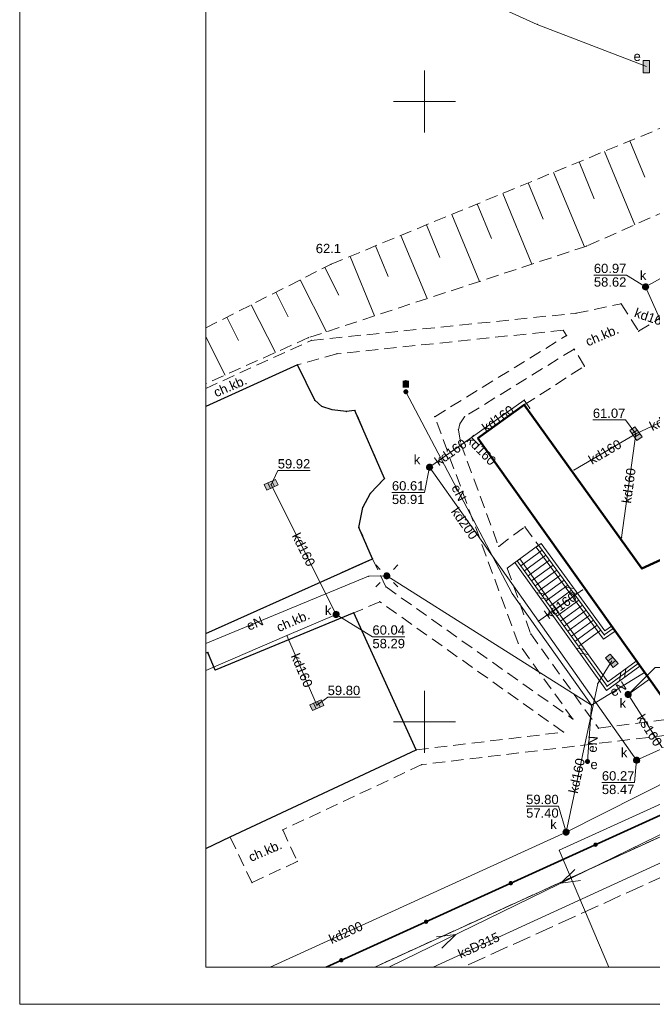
# Model space of a CAD drawing. Extents: x 6453267 to 6453477, y 5887877 to 5888047.
# Tile 1 of 8: x 6453267 to 6453318, y 5887877 to 5887957. Entities that reach past the tile are written whole.
import ezdxf
from ezdxf.enums import TextEntityAlignment as Align

# ---------------------------------------------------------------- set-up
doc = ezdxf.new("R2010")
doc.units = 0
doc.header["$PDSIZE"] = 0.75
for name, pattern in [('PRZER1-1', [2, 1, -1]), ('PRZER2-1', [3, 2, -1]), ('PRZER3-1', [4, 3, -1])]:
    doc.linetypes.add(name, pattern=pattern)
doc.layers.get('0').update_dxf_attribs({"linetype": 'CONTINUOUS', "lineweight": 13})
for name, color, linetype, lineweight in [('018', 7, 'CONTINUOUS', 15), ('GESBZO', 7, 'CONTINUOUS', 50), ('GESDZI', 7, 'CONTINUOUS', 18), ('GESSCH', 7, 'CONTINUOUS', 18), ('GSLDSO', 7, 'CONTINUOUS', 18), ('GSLKOG', 7, 'CONTINUOUS', 35), ('GSLKRW', 7, 'CONTINUOUS', 25), ('GSPPRB', 7, 'CONTINUOUS', 18), ('GSPWPN', 7, 'CONTINUOUS', 13), ('GSPWPN_O', 7, 'CONTINUOUS', 13), ('GSSKOA', 7, 'PRZER3-1', 18), ('GSSKOD', 7, 'PRZER2-1', 18), ('GSSKOD_O', 7, 'PRZER2-1', 18), ('GSSOTW', 7, 'PRZER3-1', 18), ('GSSZSN', 7, 'PRZER2-1', 18), ('GUPELA', 7, 'CONTINUOUS', 18), ('GUPPRZ', 7, 'CONTINUOUS', 18), ('GUPPRZ_O', 7, 'CONTINUOUS', 18)]:
    doc.layers.add(name, color=color, linetype=linetype, lineweight=lineweight)
for name, color, linetype, lineweight, true_color in [('GESUZY', 7, 'PRZER1-1', 18, 0x008000), ('GULEPR', 1, 'CONTINUOUS', 18, 0xff0000), ('GULEPR_O', 1, 'CONTINUOUS', 18, 0xff0000), ('GULKPR', 7, 'CONTINUOUS', 18, 0x803300), ('GULKPR_O', 7, 'CONTINUOUS', 18, 0x803300), ('GULWPR', 5, 'CONTINUOUS', 18, 0x0000ff), ('GUPESE', 1, 'CONTINUOUS', 18, 0xff0000), ('GUPESE_O', 1, 'CONTINUOUS', 18, 0xff0000), ('GUPEUT', 1, 'CONTINUOUS', 18, 0xff0000), ('GUPEUT_O', 1, 'CONTINUOUS', 18, 0xff0000), ('GUPKKS', 7, 'CONTINUOUS', 18, 0x803300), ('GUPKSD', 7, 'CONTINUOUS', 18, 0x803300), ('GUPKSD_O', 7, 'CONTINUOUS', 18, 0x803300)]:
    doc.layers.add(name, color=color, linetype=linetype, lineweight=lineweight, true_color=true_color)
doc.styles.add('GEO-INFO', font='arial.ttf')

# ---------------------------------------------------------------- blocks, each defined once
blk = doc.blocks.new('KOLO')
blk.add_hatch(color=0).paths.add_polyline_path([(-0.5, 0), (-0.482963, -0.12941), (-0.433013, -0.25), (-0.353553, -0.353553), (-0.25, -0.433013), (-0.12941, -0.482963), (0, -0.5), (0.12941, -0.482963), (0.25, -0.433013), (0.353553, -0.353553), (0.433013, -0.25), (0.482963, -0.12941), (0.5, 0), (0.482963, 0.12941), (0.433013, 0.25), (0.353553, 0.353553), (0.25, 0.433013), (0.12941, 0.482963), (0, 0.5), (-0.12941, 0.482963), (-0.25, 0.433013), (-0.353553, 0.353553), (-0.433013, 0.25), (-0.482963, 0.12941)])
blk = doc.blocks.new('SUEO')
blk.add_hatch(color=0).paths.add_polyline_path([(-0.002174, 0.089974), (0.023762, 0.086807), (0.042561, 0.0793), (0.060131, 0.066965), (0.076266, 0.047786), (0.086234, 0.025762), (0.089972, 0.002226), (0.088646, -0.015553), (0.081114, -0.038994), (0.066834, -0.060276), (0.049699, -0.075033), (0.027576, -0.085671), (0.004027, -0.08991), (-0.019639, -0.087831), (-0.040932, -0.080154), (-0.059082, -0.067892), (-0.073734, -0.051607), (-0.08374, -0.032979), (-0.089221, -0.011817), (-0.089063, 0.012951), (-0.082571, 0.035806), (-0.069528, 0.057148), (-0.048957, 0.075519), (-0.026898, 0.085887)])
at = {"color": 0}
for points in [[(-1.767767, 1.767767), (-1.06066, 1.06066)], [(1.767767, 1.767767), (1.06066, 1.06066)], [(-1.767767, -1.767767), (-1.06066, -1.06066)], [(1.767767, -1.767767), (1.06066, -1.06066)]]:
    blk.add_lwpolyline(points, dxfattribs=at)
blk = doc.blocks.new('SUEP1')
at = {"color": 0}
blk.add_lwpolyline([(-1.5, -1), (1.5, 0), (-1.5, 1)], dxfattribs=at)
blk = doc.blocks.new('OKRAG_PELNY')
at = {"true_color": 0xffffff}
blk.add_hatch(color=7, dxfattribs=at).paths.add_polyline_path([(-0.5, 0), (-0.482963, -0.12941), (-0.433013, -0.25), (-0.353553, -0.353553), (-0.25, -0.433013), (-0.12941, -0.482963), (0, -0.5), (0.12941, -0.482963), (0.25, -0.433013), (0.353553, -0.353553), (0.433013, -0.25), (0.482963, -0.12941), (0.5, 0), (0.482963, 0.12941), (0.433013, 0.25), (0.353553, 0.353553), (0.25, 0.433013), (0.12941, 0.482963), (0, 0.5), (-0.12941, 0.482963), (-0.25, 0.433013), (-0.353553, 0.353553), (-0.433013, 0.25), (-0.482963, 0.12941)])
at = {"color": 0}
blk.add_lwpolyline([(0, 0.5), (0.12941, 0.482963), (0.25, 0.433013), (0.353553, 0.353553), (0.433013, 0.25), (0.482963, 0.12941), (0.5, 0), (0.482963, -0.12941), (0.433013, -0.25), (0.353553, -0.353553), (0.25, -0.433013), (0.12941, -0.482963), (0, -0.5), (-0.12941, -0.482963), (-0.25, -0.433013), (-0.353553, -0.353553), (-0.433013, -0.25), (-0.482963, -0.12941), (-0.5, 0), (-0.482963, 0.12941), (-0.433013, 0.25), (-0.353553, 0.353553), (-0.25, 0.433013), (-0.12941, 0.482963)], close=True, dxfattribs=at)
blk = doc.blocks.new('POINT')
at = {"color": 0}
blk.add_point((0, 0), dxfattribs=at)
blk = doc.blocks.new('SUUS05')
at = {"true_color": 0xffffff}
blk.add_hatch(color=7, dxfattribs=at).paths.add_polyline_path([(-0.5, 0.25), (-0.5, -0.25), (0.5, -0.25), (0.5, 0.25)])
at = {"color": 0}
blk.add_lwpolyline([(0.5, -0.25), (-0.5, -0.25), (-0.5, 0.25), (0.5, 0.25)], close=True, dxfattribs=at)
for points in [[(-0.175, -0.25), (-0.175, 0.25)], [(0.175, -0.25), (0.175, 0.25)]]:
    blk.add_lwpolyline(points, dxfattribs=at)
blk = doc.blocks.new('SZAFA1')
at = {"true_color": 0xffffff}
blk.add_hatch(color=7, dxfattribs=at).paths.add_polyline_path([(-1, -0.5), (1, -0.5), (1, 0.5), (-1, 0.5)])
at = {"color": 0}
blk.add_lwpolyline([(-1, -0.5), (-1, 0.5), (1, 0.5), (1, -0.5)], close=True, dxfattribs=at)
blk = doc.blocks.new('PION_C')
at = {"color": 0}
blk.add_lwpolyline([(0, 0.5), (0, -0.5)], dxfattribs=at)
blk = doc.blocks.new('ODTN_1')
at = {"color": 0}
for points in [[(-1, -0.5), (0, 0.5)], [(0, -0.5), (1, 0.5)]]:
    blk.add_lwpolyline(points, dxfattribs=at)

msp = doc.modelspace()

# ---------------------------------------------------------------- hatches: boundary and pattern name
at = {"layer": 'GUPEUT_O', "linetype": 'Continuous', "lineweight": 9, "true_color": 0xffffff}
msp.add_hatch(color=7, dxfattribs=at).paths.add_polyline_path([(6453298.248, 5887926.949), (6453298.248, 5887927.516), (6453298.749, 5887927.516), (6453298.749, 5887926.949)], flags=0)

# ---------------------------------------------------------------- linework, layer by layer
at = {"color": 7, "linetype": 'Continuous', "lineweight": 13, "elevation": 100, "flags": 128}
for points in [[(6453300, 5887947.5), (6453300, 5887952.5)], [(6453297.5, 5887950), (6453302.5, 5887950)], [(6453300, 5887897.5), (6453300, 5887902.5)], [(6453297.5, 5887900), (6453302.5, 5887900)]]:
    msp.add_lwpolyline(points, dxfattribs=at)
at = {"layer": '018', "color": 1}
msp.add_lwpolyline([(6453477.378, 5888025.726), (6453267.378, 5888025.726), (6453267.378, 5887877.226), (6453477.378, 5887877.226)], close=True, dxfattribs=at)
at = {"layer": '018'}
msp.add_lwpolyline([(6453474.378, 5888022.726), (6453282.378, 5888022.726), (6453282.378, 5887880.226), (6453474.378, 5887880.226)], close=True, dxfattribs=at)
at = {"layer": 'GESBZO', "color": 7, "linetype": 'Continuous', "lineweight": 50, "elevation": 10.18}
msp.add_lwpolyline([(6453304.3, 5887922.86), (6453308.04, 5887925.56), (6453317.53, 5887912.36), (6453327.35, 5887916.84), (6453326.35, 5887917.78), (6453319.42, 5887932.84), (6453327.7, 5887938.1), (6453339.93, 5887911.2), (6453319.26, 5887901.84)], close=True, dxfattribs=at)
at = {"layer": 'GESDZI', "color": 7, "linetype": 'Continuous', "lineweight": 18, "elevation": 10.22}
for points in [[(6453454.509, 5887951.16), (6453357.86, 5887908.46), (6453295.988, 5887880.226)], [(6453295.988, 5887880.226), (6453357.86, 5887908.46), (6453454.509, 5887951.16)]]:
    msp.add_lwpolyline(points, dxfattribs=at)
at = {"layer": 'GESSCH', "color": 7, "linetype": 'Continuous', "lineweight": 18, "elevation": 10.18}
msp.add_lwpolyline([(6453307.48, 5887912.98), (6453309.19, 5887914.23), (6453314.49, 5887907), (6453315.22, 5887907.52), (6453317.22, 5887904.7), (6453314.72, 5887902.87)], close=True, dxfattribs=at)
at = {"layer": 'GESSCH', "color": 7, "linetype": 'Continuous', "lineweight": 18, "elevation": 10.18, "flags": 128}
for points in [[(6453309.475, 5887913.841), (6453307.762, 5887912.586)], [(6453309.771, 5887913.438), (6453308.054, 5887912.179)], [(6453310.066, 5887913.035), (6453308.345, 5887911.772)], [(6453310.362, 5887912.631), (6453308.636, 5887911.366)], [(6453310.658, 5887912.228), (6453308.927, 5887910.959)], [(6453310.953, 5887911.825), (6453309.218, 5887910.553)], [(6453311.249, 5887911.422), (6453309.509, 5887910.146)], [(6453311.544, 5887911.018), (6453309.8, 5887909.74)], [(6453311.84, 5887910.615), (6453310.092, 5887909.333)], [(6453312.136, 5887910.212), (6453310.383, 5887908.927)], [(6453312.431, 5887909.808), (6453310.674, 5887908.52)], [(6453312.727, 5887909.405), (6453310.965, 5887908.114)], [(6453313.022, 5887909.002), (6453311.256, 5887907.707)], [(6453313.318, 5887908.599), (6453311.547, 5887907.301)], [(6453313.614, 5887908.195), (6453311.838, 5887906.894)], [(6453313.909, 5887907.792), (6453312.129, 5887906.487)], [(6453314.205, 5887907.389), (6453312.421, 5887906.081)]]:
    msp.add_lwpolyline(points, dxfattribs=at)
at = {"layer": 'GESUZY', "color": 7, "linetype": 'Continuous', "lineweight": 18, "elevation": 10.07}
for points in [[(6453454.509, 5887951.16), (6453357.86, 5887908.46), (6453295.988, 5887880.226)], [(6453295.988, 5887880.226), (6453357.86, 5887908.46), (6453454.509, 5887951.16)]]:
    msp.add_lwpolyline(points, dxfattribs=at)
at = {"layer": 'GESUZY', "color": 96, "linetype": 'PRZER1-1', "lineweight": 18, "ltscale": 0.5, "true_color": 0x008000, "elevation": 10.08}
for points in [[(6453454.509, 5887951.16), (6453357.86, 5887908.46), (6453295.988, 5887880.226)], [(6453295.988, 5887880.226), (6453357.86, 5887908.46), (6453454.509, 5887951.16)]]:
    msp.add_lwpolyline(points, dxfattribs=at)
at = {"layer": 'GSLDSO', "color": 7, "linetype": 'Continuous', "lineweight": 18, "elevation": 10.18}
for points in [[(6453308.988, 5887914.082), (6453314.434, 5887906.653), (6453315.365, 5887907.316)], [(6453309.392, 5887914.378), (6453314.546, 5887907.347), (6453315.075, 5887907.724)], [(6453307.277, 5887912.834), (6453314.664, 5887902.519), (6453317.368, 5887904.498)], [(6453307.683, 5887913.126), (6453314.776, 5887903.221), (6453317.072, 5887904.902)]]:
    msp.add_lwpolyline(points, dxfattribs=at)
at = {"layer": 'GSLKOG', "color": 7, "linetype": 'Continuous', "lineweight": 35, "elevation": 10.18}
msp.add_lwpolyline([(6453292.074, 5887880.226), (6453332.08, 5887898.41)], dxfattribs=at)
at = {"layer": 'GSLKRW', "color": 7, "linetype": 'Continuous', "lineweight": 25, "elevation": 10.18}
for points in [[(6453282.378, 5887907.116), (6453295.82, 5887913.15), (6453294.72, 5887915.67), (6453295.02, 5887917.28), (6453295.65, 5887918.42), (6453296.78, 5887919.61), (6453294.4, 5887925.11), (6453293.7, 5887925.01), (6453292.55, 5887925.16), (6453291.72, 5887925.43), (6453291.16, 5887925.92), (6453289.76, 5887928.78), (6453282.378, 5887925.426)], [(6453282.378, 5887889.8), (6453284.34, 5887890.72), (6453299.34, 5887897.74), (6453294.3, 5887908.79), (6453283.14, 5887904.17), (6453282.55, 5887905.6), (6453282.378, 5887905.531)]]:
    msp.add_lwpolyline(points, dxfattribs=at)
at = {"layer": 'GSPPRB', "color": 7, "linetype": 'Continuous', "lineweight": 18}
for p in [(6453309.094, 5887956.218, 10.28), (6453313.08, 5887938.35, 10.28), (6453292.47, 5887936.89, 10.28), (6453315.84, 5887933.7, 10.28), (6453312.22, 5887932.94, 10.28), (6453311.18, 5887931.57, 10.28), (6453290.65, 5887930.97, 10.28), (6453290.88, 5887930.75, 10.28), (6453311.45, 5887931.14, 10.28), (6453317.26, 5887931.48, 10.28), (6453312.06, 5887930.05, 10.28), (6453292.94, 5887929.67, 10.28), (6453289.76, 5887928.78, 10.28), (6453312.89, 5887928.67, 10.28), (6453298.5, 5887926.61, 10.28), (6453308.04, 5887925.94, 10.28), (6453291.16, 5887925.92, 10.28), (6453291.72, 5887925.43, 10.28), (6453292.55, 5887925.16, 10.28), (6453308.04, 5887925.56, 10.28), (6453308.48, 5887925.28, 10.28), (6453293.7, 5887925.01, 10.28), (6453294.4, 5887925.11, 10.28), (6453300.83, 5887924.6, 10.28), (6453303.23, 5887924.59, 10.28), (6453302.86, 5887924.01, 10.28), (6453302.74, 5887923.54, 10.28), (6453303.8, 5887922.93, 10.28), (6453304.3, 5887922.86, 10.28), (6453302.93, 5887922.41, 10.28), (6453304.4, 5887922.31, 10.28), (6453296.78, 5887919.61, 10.28), (6453312.05, 5887920.29, 10.28), (6453295.65, 5887918.42, 10.28), (6453295.02, 5887917.28, 10.28), (6453294.72, 5887915.67, 10.28), (6453308.09, 5887915.72, 10.28), (6453315.89, 5887914.85, 10.28), (6453305.98, 5887914.14, 10.28), (6453309.19, 5887914.23, 10.28), (6453295.82, 5887913.15, 10.28), (6453307.48, 5887912.98, 10.28), (6453295.5, 5887911.73, 10.28), (6453296.96, 5887911.76, 10.28), (6453306.67, 5887912.38, 10.28), (6453317.53, 5887912.36, 10.28), (6453296.9, 5887910.87, 10.28), (6453307.07, 5887910.34, 10.28), (6453312.74, 5887910.63, 10.28), (6453296.4, 5887909.68, 10.28), (6453294.3, 5887908.79, 10.28), (6453309.18, 5887908.11, 10.28), (6453288.91, 5887906.95, 10.28), (6453308.56, 5887907.09, 10.28), (6453314.49, 5887907, 10.28), (6453315.22, 5887907.52, 10.28), (6453307.56, 5887906.33, 10.28), (6453282.55, 5887905.6, 10.28), (6453317.22, 5887904.7, 10.28), (6453283.14, 5887904.17, 10.28), (6453317.74, 5887903.97, 10.28), (6453313.97, 5887903.08, 10.28), (6453318.13, 5887903.43, 10.28), (6453314.72, 5887902.87, 10.28), (6453313.46, 5887901.34, 10.28), (6453311.96, 5887900.22, 10.28), (6453311.21, 5887899.17, 10.28), (6453314.02, 5887899.48, 10.28), (6453299.34, 5887897.74, 10.28), (6453313.14, 5887896.8, 10.28), (6453299.78, 5887896.55, 10.28), (6453288.58, 5887891.29, 10.28), (6453284.34, 5887890.72, 10.28), (6453310.86, 5887889.64, 10.28), (6453289.75, 5887888.74, 10.28), (6453286.09, 5887887.04, 10.28)]:
    msp.add_point(p, dxfattribs=at)
at = {"layer": 'GSSKOA', "color": 7, "linetype": 'PRZER3-1', "lineweight": 18, "ltscale": 0.5, "elevation": 10.18}
msp.add_lwpolyline([(6453319.45, 5887887.64), (6453303.126, 5887880.226)], dxfattribs=at)
at = {"layer": 'GSSKOD', "color": 7, "linetype": 'PRZER2-1', "lineweight": 18, "ltscale": 0.5, "elevation": 10.18}
for points in [[(6453282.378, 5887926.878), (6453290.88, 5887930.75), (6453312.22, 5887932.94), (6453315.84, 5887933.7), (6453317.26, 5887931.48), (6453319.42, 5887932.84)], [(6453282.378, 5887907.116), (6453295.82, 5887913.15), (6453296.9, 5887910.87), (6453311.96, 5887900.22), (6453307.56, 5887906.33), (6453300.83, 5887924.6), (6453311.45, 5887931.14), (6453311.18, 5887931.57), (6453292.94, 5887929.67), (6453289.76, 5887928.78), (6453282.378, 5887925.426)], [(6453327.35, 5887916.84), (6453317.53, 5887912.36), (6453308.04, 5887925.56), (6453312.89, 5887928.67), (6453312.06, 5887930.05), (6453303.23, 5887924.59), (6453302.86, 5887924.01), (6453302.74, 5887923.54), (6453302.93, 5887922.41), (6453305.98, 5887914.14), (6453308.09, 5887915.72), (6453309.19, 5887914.23), (6453307.48, 5887912.98), (6453306.67, 5887912.38), (6453308.56, 5887907.09), (6453314.02, 5887899.48), (6453320.63, 5887900.34)], [(6453321.02, 5887899.1), (6453299.78, 5887896.55), (6453288.58, 5887891.29), (6453289.75, 5887888.74), (6453286.09, 5887887.04), (6453284.34, 5887890.72), (6453299.34, 5887897.74), (6453311.21, 5887899.17), (6453296.4, 5887909.68), (6453294.3, 5887908.79), (6453283.14, 5887904.17), (6453282.55, 5887905.6), (6453282.378, 5887905.531)]]:
    msp.add_lwpolyline(points, dxfattribs=at)
at = {"layer": 'GSSOTW', "color": 7, "linetype": 'PRZER3-1', "lineweight": 18, "ltscale": 0.5, "elevation": 10.18}
for points in [[(6453282.378, 5887907.116), (6453295.82, 5887913.15), (6453294.72, 5887915.67), (6453295.02, 5887917.28), (6453295.65, 5887918.42), (6453296.78, 5887919.61), (6453294.4, 5887925.11), (6453293.7, 5887925.01), (6453292.55, 5887925.16), (6453291.72, 5887925.43), (6453291.16, 5887925.92), (6453289.76, 5887928.78), (6453282.378, 5887925.426)], [(6453282.378, 5887889.8), (6453284.34, 5887890.72), (6453299.34, 5887897.74), (6453294.3, 5887908.79), (6453283.14, 5887904.17), (6453282.55, 5887905.6), (6453282.378, 5887905.531)]]:
    msp.add_lwpolyline(points, dxfattribs=at)
at = {"layer": 'GSSZSN', "color": 7, "linetype": 'PRZER2-1', "lineweight": 18, "ltscale": 0.5, "elevation": 10.06}
for points in [[(6453282.378, 5887931.761), (6453292.47, 5887936.89), (6453326.6, 5887950.98), (6453335.18, 5887952.05), (6453339.85, 5887948.91), (6453348.27, 5887930.08), (6453355.93, 5887926.89), (6453364.59, 5887931.06)], [(6453364.59, 5887931.06), (6453367.51, 5887927.9), (6453354.6, 5887922.48), (6453346.83, 5887927.01), (6453339.05, 5887942.22), (6453333.26, 5887947.34), (6453313.08, 5887938.35), (6453290.65, 5887930.97), (6453282.378, 5887927.247)]]:
    msp.add_lwpolyline(points, dxfattribs=at)
at = {"layer": 'GSSZSN', "color": 7, "linetype": 'Continuous', "lineweight": 18, "elevation": 10.06, "flags": 128}
for points in [[(6453316.554, 5887946.833), (6453317.763, 5887943.904)], [(6453314.504, 5887945.986), (6453316.946, 5887940.072)], [(6453312.454, 5887945.14), (6453313.686, 5887942.155)], [(6453310.403, 5887944.294), (6453312.884, 5887938.285)], [(6453308.353, 5887943.447), (6453309.562, 5887940.519)], [(6453306.303, 5887942.601), (6453308.658, 5887936.895)], [(6453304.252, 5887941.754), (6453305.399, 5887938.977)], [(6453302.202, 5887940.908), (6453304.433, 5887935.505)], [(6453300.152, 5887940.061), (6453301.236, 5887937.435)], [(6453298.102, 5887939.215), (6453300.207, 5887934.115)], [(6453296.051, 5887938.368), (6453297.073, 5887935.894)], [(6453294.001, 5887937.522), (6453295.982, 5887932.724)], [(6453291.969, 5887936.635), (6453293.108, 5887934.394)], [(6453289.992, 5887935.63), (6453292.115, 5887931.452)], [(6453288.014, 5887934.626), (6453289.015, 5887932.655)], [(6453286.037, 5887933.621), (6453287.992, 5887929.774)], [(6453284.059, 5887932.616), (6453285.013, 5887930.739)], [(6453282.378, 5887931.027), (6453283.942, 5887927.951)]]:
    msp.add_lwpolyline(points, dxfattribs=at)
at = {"layer": 'GULEPR', "color": 1, "linetype": 'Continuous', "lineweight": 18, "true_color": 0xff0000, "elevation": 10.14}
for points in [[(6453291.797, 5887984.72), (6453287.432, 5887982.721), (6453293.369, 5887966.193), (6453293.175, 5887965.44), (6453301.851, 5887959.524), (6453309.094, 5887956.218), (6453317.883, 5887952.827)], [(6453313.46, 5887901.34), (6453307.07, 5887910.34), (6453298.5, 5887926.61)], [(6453282.378, 5887906.307), (6453295.5, 5887911.73), (6453296.96, 5887911.76), (6453313.46, 5887901.34)], [(6453313.46, 5887901.34), (6453317.74, 5887903.97)], [(6453313.46, 5887901.34), (6453313.14, 5887896.8)], [(6453297.131, 5887880.226), (6453324.475, 5887893.57)]]:
    msp.add_lwpolyline(points, dxfattribs=at)
at = {"layer": 'GULKPR', "color": 36, "linetype": 'Continuous', "lineweight": 18, "true_color": 0x803300, "elevation": 10.14}
for points in [[(6453325.11, 5887918.26), (6453321.94, 5887925.52), (6453318.83, 5887932.77), (6453317.82, 5887935.06), (6453326.74, 5887940.04), (6453328.38, 5887940.96), (6453329.38, 5887940.78)], [(6453308.48, 5887925.28), (6453308.04, 5887925.94), (6453303.8, 5887922.93)], [(6453317.04, 5887923.23), (6453321.94, 5887925.52)], [(6453303.8, 5887922.93), (6453300.41, 5887920.52)], [(6453304.4, 5887922.31), (6453303.8, 5887922.93)], [(6453312.05, 5887920.29), (6453317.04, 5887923.23)], [(6453315.89, 5887914.85), (6453317.04, 5887923.23)], [(6453287.559, 5887880.226), (6453311.41, 5887891.11), (6453329.21, 5887900.08), (6453342.25, 5887905.98), (6453355.6, 5887911.92), (6453360.66, 5887912.38), (6453372.73, 5887918.17), (6453372.08, 5887921.14), (6453371.63, 5887921.2)], [(6453300.41, 5887920.52), (6453309.18, 5887908.11), (6453317.1, 5887896.9), (6453321.14, 5887898.73), (6453329.33, 5887902.45), (6453332.4, 5887903.84), (6453344.78, 5887909.35)], [(6453287.64, 5887919.11), (6453292.88, 5887908.66)], [(6453312.74, 5887910.63), (6453309.18, 5887908.11)], [(6453292.88, 5887908.66), (6453288.91, 5887906.95), (6453282.378, 5887904.147)], [(6453288.91, 5887906.95), (6453291.33, 5887901.34)], [(6453315.09, 5887904.92), (6453313.97, 5887903.08), (6453311.41, 5887891.11)], [(6453318.13, 5887903.43), (6453316.41, 5887902.2), (6453323.727, 5887890.773)], [(6453323.727, 5887890.773), (6453300.709, 5887880.226)]]:
    msp.add_lwpolyline(points, dxfattribs=at)
at = {"layer": 'GULWPR', "color": 5, "linetype": 'Continuous', "lineweight": 18, "true_color": 0x0000ff, "elevation": 10.14}
msp.add_lwpolyline([(6453335.52, 5887901.65), (6453335.44, 5887900.83), (6453310.86, 5887889.64), (6453314.851, 5887880.226)], dxfattribs=at)
at = {"layer": 'GUPPRZ_O', "color": 36, "linetype": 'Continuous', "lineweight": 9, "true_color": 0x803300, "elevation": 10.8, "flags": 128}
for points in [[(6453313.651, 5887936.007), (6453316.272, 5887936.007), (6453317.82, 5887935.06)], [(6453313.651, 5887936.007), (6453316.272, 5887936.007)], [(6453313.569, 5887924.337), (6453316.19, 5887924.337), (6453317.04, 5887923.23)], [(6453297.376, 5887918.479), (6453299.996, 5887918.479), (6453300.41, 5887920.52)], [(6453290.797, 5887920.257), (6453288.176, 5887920.257), (6453287.64, 5887919.11)], [(6453297.376, 5887918.479), (6453299.996, 5887918.479)], [(6453298.428, 5887906.857), (6453295.808, 5887906.857), (6453292.88, 5887908.66)], [(6453295.808, 5887906.857), (6453298.428, 5887906.857)], [(6453321.209, 5887904.383), (6453318.588, 5887904.383), (6453316.41, 5887902.2)], [(6453294.82, 5887901.988), (6453292.199, 5887901.988), (6453291.33, 5887901.34)], [(6453314.296, 5887895.097), (6453316.917, 5887895.097), (6453317.1, 5887896.9)], [(6453314.296, 5887895.097), (6453316.917, 5887895.097)], [(6453308.193, 5887893.193), (6453310.814, 5887893.193), (6453311.41, 5887891.11)], [(6453308.193, 5887893.193), (6453310.814, 5887893.193)]]:
    msp.add_lwpolyline(points, dxfattribs=at)

# ---------------------------------------------------------------- block references
at = {"layer": 'GSLDSO', "color": 7, "lineweight": 18, "xscale": 0.5, "yscale": 0.5}
for name, p, rotation in [('PION_C', (6453309.19, 5887914.23, 10.18), 306.2435296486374), ('PION_C', (6453307.48, 5887912.98, 10.18), 305.60730897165), ('ODTN_1', (6453311.847, 5887910.605, 10.18), 306.2435296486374), ('ODTN_1', (6453309.506, 5887910.151, 10.18), 305.60730897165), ('PION_C', (6453315.22, 5887907.52, 10.18), 35.4633642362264), ('ODTN_1', (6453312.708, 5887905.679, 10.18), 305.60730897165), ('PION_C', (6453317.22, 5887904.7, 10.18), 36.20412772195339), ('ODTN_1', (6453315.96, 5887903.778, 10.18), 36.20412772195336)]:
    msp.add_blockref(name, p, dxfattribs=dict(at, rotation=rotation))
at = {"layer": 'GSLKOG', "color": 7, "lineweight": 35, "xscale": 0.35, "yscale": 0.35}
for p in [(6453313.783, 5887890.093, 10.18), (6453306.955, 5887886.99, 10.18), (6453300.127, 5887883.886, 10.18), (6453293.299, 5887880.783, 10.18)]:
    msp.add_blockref('KOLO', p, dxfattribs=at)
at = {"layer": 'GSPWPN', "color": 7, "lineweight": 13, "xscale": 0.09, "yscale": 0.09}
msp.add_blockref('KOLO', (6453292.47, 5887936.89, 10.08), dxfattribs=at)
at = {"layer": 'GULEPR', "color": 1, "lineweight": 18, "true_color": 0xff0000, "xscale": 0.5, "yscale": 0.5}
for p, rotation in [((6453311.668, 5887887.32, 10.15), 206.0127885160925), ((6453301.857, 5887882.533, 10.15), 26.01278851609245)]:
    msp.add_blockref('SUEP1', p, dxfattribs=dict(at, rotation=rotation))
at = {"layer": 'GUPELA', "color": 7, "lineweight": 18, "xscale": 0.5, "yscale": 0.5}
for name, p in [('SUEO', (6453296.96, 5887911.76, 10.15)), ('OKRAG_PELNY', (6453296.96, 5887911.76, 10.16))]:
    msp.add_blockref(name, p, dxfattribs=at)
at = {"layer": 'GUPESE', "color": 1, "lineweight": 18, "true_color": 0xff0000, "xscale": 0.5, "yscale": 0.5, "rotation": 89.99999931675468}
msp.add_blockref('SZAFA1', (6453317.883, 5887952.827, 10.16), dxfattribs=at)
at = {"layer": 'GUPEUT', "color": 1, "lineweight": 18, "true_color": 0xff0000, "xscale": 0.4, "yscale": 0.4}
for p in [(6453298.5, 5887926.61, 10.16), (6453313.14, 5887896.8, 10.16)]:
    msp.add_blockref('KOLO', p, dxfattribs=at)
at = {"layer": 'GUPKKS', "color": 36, "lineweight": 18, "true_color": 0x803300}
for p, rotation in [((6453317.04, 5887923.23, 10.16), 304.8838636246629), ((6453287.64, 5887919.11, 10.16), 25.07090967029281), ((6453315.09, 5887904.92, 10.16), 309.3369079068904), ((6453291.33, 5887901.34, 10.16), 24.81570648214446)]:
    msp.add_blockref('SUUS05', p, dxfattribs=dict(at, rotation=rotation))
at = {"layer": 'GUPKSD', "color": 36, "lineweight": 18, "true_color": 0x803300, "xscale": 0.5, "yscale": 0.5}
for p in [(6453317.82, 5887935.06, 10.16), (6453300.41, 5887920.52, 10.16), (6453292.88, 5887908.66, 10.16), (6453316.41, 5887902.2, 10.16), (6453317.1, 5887896.9, 10.16), (6453311.41, 5887891.11, 10.16)]:
    msp.add_blockref('OKRAG_PELNY', p, dxfattribs=at)
at = {"layer": 'GUPPRZ', "color": 36, "lineweight": 18, "true_color": 0x803300}
for p in [(6453317.82, 5887935.06, 10.16), (6453317.04, 5887923.23, 10.16), (6453300.41, 5887920.52, 10.16), (6453287.64, 5887919.11, 10.16), (6453292.88, 5887908.66, 10.16), (6453316.41, 5887902.2, 10.16), (6453291.33, 5887901.34, 10.16), (6453317.1, 5887896.9, 10.16), (6453311.41, 5887891.11, 10.16)]:
    msp.add_blockref('POINT', p, dxfattribs=at)

# ---------------------------------------------------------------- texts
at = {"layer": 'GSPWPN_O', "color": 7, "linetype": 'Continuous', "lineweight": 0, "style": 'GEO-INFO'}
msp.add_text('62.1', height=0.75, dxfattribs=at).set_placement((6453291.239, 5887937.783, 10.8))
at = {"layer": 'GSSKOD_O', "color": 7, "linetype": 'Continuous', "lineweight": 0, "style": 'GEO-INFO'}
for p in [(6453314.311, 5887931.15, 10.8), (6453284.346, 5887927.054, 10.8), (6453289.41, 5887908.122, 10.8), (6453287.161, 5887889.594, 10.8)]:
    msp.add_text('ch.kb.', height=0.75, rotation=23.30159, dxfattribs=at).set_placement(p, align=Align.MIDDLE_CENTER)
at = {"layer": 'GULEPR_O', "color": 1, "linetype": 'Continuous', "lineweight": 0, "true_color": 0xff0000, "style": 'GEO-INFO'}
for rotation, p in [(297.77741, (6453302.785, 5887918.475, 10.8)), (22.45552, (6453286.33, 5887907.94, 10.8)), (31.57014, (6453315.6, 5887902.655, 10.8)), (85.96819, (6453313.538, 5887898.189, 10.8))]:
    msp.add_text('eN', height=0.75, rotation=rotation, dxfattribs=at).set_placement(p, align=Align.MIDDLE_CENTER)
at = {"layer": 'GULKPR_O', "color": 36, "linetype": 'Continuous', "lineweight": 0, "true_color": 0x803300, "style": 'GEO-INFO'}
for s, rotation, p in [('kd160', 341.28827, (6453318.32, 5887932.566, 10.8)), ('kd160', 35.37116, (6453305.92, 5887924.435, 10.8)), ('kd160', 25.04889, (6453319.49, 5887924.375, 10.8)), ('kd160', 35.40957, (6453302.105, 5887921.725, 10.8)), ('kd160', 314.06082, (6453304.589, 5887921.884, 10.8)), ('kd160', 30.50567, (6453314.545, 5887921.76, 10.8)), ('kd160', 82.18602, (6453316.465, 5887919.04, 10.8)), ('kd200', 305.2484, (6453303.224, 5887915.993, 10.8)), ('kd160', 296.63081, (6453290.26, 5887913.885, 10.8)), ('kd160', 35.29335, (6453310.96, 5887909.37, 10.8)), ('kd160', 293.33404, (6453290.12, 5887904.145, 10.8)), ('ks160', 302.63391, (6453318.141, 5887899.319, 10.8)), ('kd160', 77.92813, (6453312.277, 5887895.651, 10.8)), ('kd200', 24.52902, (6453293.66, 5887883.01, 10.8)), ('ksD315', 24.6179, (6453304.371, 5887881.986, 10.8))]:
    msp.add_text(s, height=0.75, rotation=rotation, dxfattribs=at).set_placement(p, align=Align.MIDDLE_CENTER)
at = {"layer": 'GUPESE_O', "color": 1, "linetype": 'Continuous', "lineweight": 0, "true_color": 0xff0000, "style": 'GEO-INFO'}
msp.add_text('e', height=0.75, dxfattribs=at).set_placement((6453317.433, 5887953.277, 10.8), align=Align.RIGHT)
at = {"layer": 'GUPEUT_O', "color": 1, "linetype": 'Continuous', "lineweight": 0, "true_color": 0xff0000, "style": 'GEO-INFO'}
for p in [(6453298.776, 5887926.961, 10.8), (6453313.961, 5887896.186, 10.8)]:
    msp.add_text('e', height=0.75, dxfattribs=at).set_placement(p, align=Align.RIGHT)
at = {"layer": 'GUPKSD_O', "color": 36, "linetype": 'Continuous', "lineweight": 0, "true_color": 0x803300, "style": 'GEO-INFO'}
for p in [(6453317.879, 5887935.619, 10.8), (6453299.66, 5887920.77, 10.8), (6453292.494, 5887908.614, 10.8), (6453316.247, 5887901.133, 10.8), (6453316.35, 5887897.15, 10.8), (6453310.66, 5887891.36, 10.8)]:
    msp.add_text('k', height=0.75, dxfattribs=at).set_placement(p, align=Align.RIGHT)
at = {"layer": 'GUPPRZ_O', "color": 36, "linetype": 'Continuous', "lineweight": 0, "true_color": 0x803300, "style": 'GEO-INFO'}
for s, p in [('60.97', (6453313.651, 5887936.179, 10.8)), ('58.62', (6453313.651, 5887935.084, 10.8)), ('60.61', (6453297.376, 5887918.651, 10.8)), ('58.91', (6453297.376, 5887917.556, 10.8)), ('60.04', (6453295.808, 5887907.029, 10.8)), ('58.29', (6453295.808, 5887905.934, 10.8)), ('60.27', (6453314.296, 5887895.269, 10.8)), ('58.47', (6453314.296, 5887894.174, 10.8)), ('59.80', (6453308.193, 5887893.366, 10.8)), ('57.40', (6453308.193, 5887892.271, 10.8))]:
    msp.add_text(s, height=0.75, dxfattribs=at).set_placement(p)
for s, p in [('61.07', (6453313.569, 5887924.88, 10.8)), ('59.92', (6453288.176, 5887920.8, 10.8)), ('59.80', (6453292.199, 5887902.53, 10.8))]:
    msp.add_text(s, height=0.75, dxfattribs=at).set_placement(p, align=Align.MIDDLE_LEFT)

doc.saveas('drawing.dxf')
